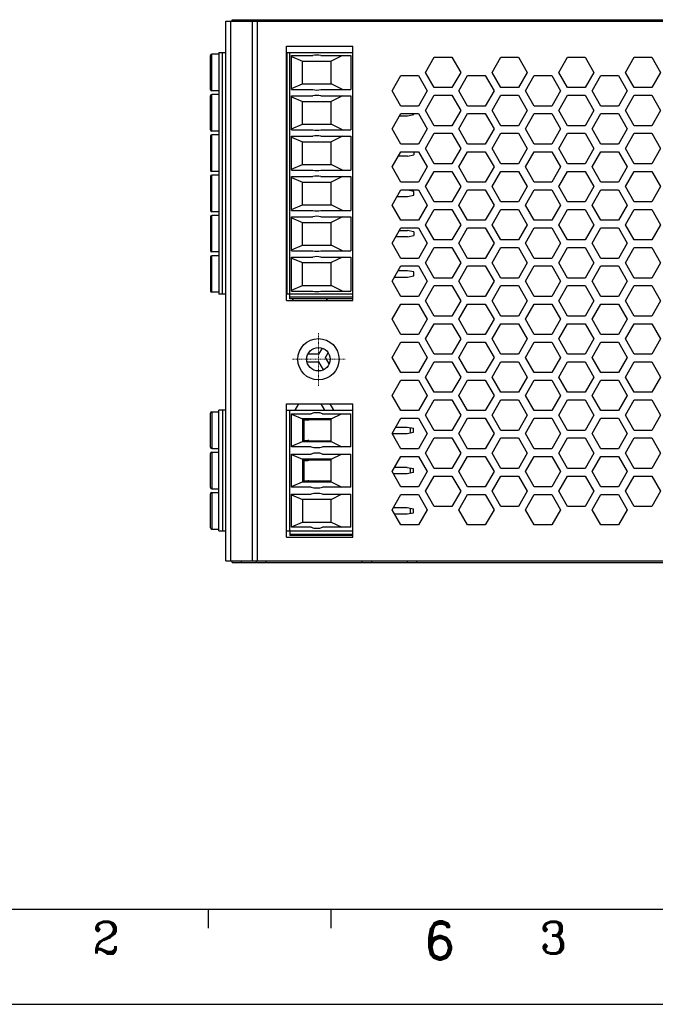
# Model space of a CAD drawing. Header units: inches. Extents: x 2700 to 4592, y -840 to -133.
# Tile 33 of 50: x 4105 to 4205, y -840 to -685. Entities that reach past the tile are written whole.
import ezdxf
from ezdxf.enums import TextEntityAlignment as Align

# ---------------------------------------------------------------- set-up
doc = ezdxf.new("R2010")
doc.units = ezdxf.units.IN
doc.header["$LTSCALE"] = 1.21
doc.header["$MEASUREMENT"] = 0
doc.linetypes.add('CENTER', pattern=[0.6, 0.375, -0.075, 0.075, -0.075])
doc.layers.get('0').update_dxf_attribs({"linetype": 'CONTINUOUS'})
doc.layers.add('CENTER', color=4, linetype='CENTER', lineweight=13)
doc.layers.add('PAPER', color=7, linetype='CONTINUOUS')
doc.styles.add('ARIAL', font='arial.ttf')
doc.styles.add('ROMANC', font='romanc')
doc.styles.add('ROMAND', font='romand')

# ---------------------------------------------------------------- blocks, each defined once
blk = doc.blocks.new('A1')
at = {"layer": 'PAPER', "color": 3}
blk.add_line((15, 15), (826, 15), dxfattribs=at)
at = {"layer": 'PAPER', "color": 2}
blk.add_line((383.63, 15), (383.63, 12), dxfattribs=at)
at = {"layer": 'PAPER', "color": 4}
blk.add_line((0, 0), (841, 0), dxfattribs=at)
at = {"style": 'ARIAL'}
for tag, p, height in [('TITLE', (754.05, 50.95), 8), ('V', (597.3, 37.23), 2.5), ('XXXXXXXXXX', (740.68, 27.01), 6), ('00', (812.75, 22.3), 6), ('2________2', (733.31, 17.17), 3), ("XX/XX'XX", (787.08, 17.17), 3), ('--', (579.59, 17.41), 3), ('mm', (606.88, 17.02), 3), ('ADP-XX', (640.78, 17), 3)]:
    blk.add_attdef(tag, p, '', height=height, dxfattribs=at)
at = {"layer": 'PAPER', "color": 1, "style": 'ROMAND'}
blk.add_text('6', height=6, dxfattribs=at).set_placement((420.07, 10.04), align=Align.MIDDLE)

msp = doc.modelspace()

# ---------------------------------------------------------------- linework, layer by layer
at = {"color": 7, "linetype": 'Continuous'}
for p, q in [((4137.78, -770.17), (4137.78, -685.17)), ((4137.78, -685.17), (4261.58, -685.17)), ((4138.57, -770.17), (4138.57, -685.17)), ((4138.78, -685.17), (4138.78, -684.92)), ((4138.78, -684.92), (4262.38, -684.92)), ((4140.26, -685.17), (4140.26, -684.92)), ((4141.91, -685.17), (4141.91, -770.17)), ((4142.58, -684.92), (4142.58, -685.17)), ((4142.72, -685.17), (4142.72, -770.17)), ((4144.1, -684.92), (4144.1, -685.17)), ((4159.28, -684.92), (4159.28, -685.17)), ((4160.78, -685.17), (4160.78, -684.92)), ((4166.38, -684.92), (4166.38, -685.17)), ((4167.88, -684.92), (4167.88, -685.17)), ((4136.68, -690.07), (4136.68, -728.17)), ((4136.68, -690.07), (4137.78, -690.07)), ((4137.28, -728.17), (4137.28, -690.07)), ((4147.33, -729.17), (4147.33, -689.07)), ((4147.33, -689.07), (4157.78, -689.07)), ((4147.33, -690.07), (4157.78, -690.07)), ((4147.38, -690.07), (4147.38, -728.17)), ((4147.88, -728.9), (4147.88, -690.07)), ((4157.78, -729.17), (4157.78, -689.07)), ((4135.38, -695.92), (4135.38, -690.57)), ((4135.58, -696.12), (4135.58, -690.37)), ((4136.68, -690.37), (4135.58, -690.37)), ((4148.11, -695.92), (4148.11, -690.57)), ((4148.11, -690.57), (4151.5, -690.57)), ((4148.11, -690.72), (4149.88, -691.45)), ((4149.88, -695.05), (4149.88, -691.45)), ((4149.88, -691.45), (4154.38, -691.45)), ((4152.77, -690.57), (4157.51, -690.57)), ((4156.18, -690.57), (4154.38, -691.45)), ((4154.38, -695.05), (4154.38, -691.45)), ((4157.51, -690.57), (4157.51, -695.92)), ((4169.26, -693.22), (4170.64, -690.82)), ((4170.64, -690.82), (4173.41, -690.82)), ((4173.41, -690.82), (4174.8, -693.22)), ((4179.76, -693.22), (4181.15, -690.82)), ((4181.15, -690.82), (4183.92, -690.82)), ((4183.92, -690.82), (4185.3, -693.22)), ((4190.27, -693.22), (4191.65, -690.82)), ((4191.65, -690.82), (4194.42, -690.82)), ((4194.42, -690.82), (4195.81, -693.22)), ((4200.77, -693.22), (4202.16, -690.82)), ((4202.16, -690.82), (4204.93, -690.82)), ((4204.93, -690.82), (4206.31, -693.22)), ((4170.64, -695.62), (4169.26, -693.22)), ((4174.8, -693.22), (4173.41, -695.62)), ((4181.15, -695.62), (4179.76, -693.22)), ((4185.3, -693.22), (4183.92, -695.62)), ((4191.65, -695.62), (4190.27, -693.22)), ((4195.81, -693.22), (4194.42, -695.62)), ((4202.16, -695.62), (4200.77, -693.22)), ((4206.31, -693.22), (4204.93, -695.62)), ((4164, -696.12), (4165.39, -693.72)), ((4165.39, -693.72), (4168.16, -693.72)), ((4168.16, -693.72), (4169.54, -696.12)), ((4174.51, -696.12), (4175.89, -693.72)), ((4175.89, -693.72), (4178.66, -693.72)), ((4178.66, -693.72), (4180.05, -696.12)), ((4185.01, -696.12), (4186.4, -693.72)), ((4186.4, -693.72), (4189.17, -693.72)), ((4189.17, -693.72), (4190.55, -696.12)), ((4195.52, -696.12), (4196.9, -693.72)), ((4196.9, -693.72), (4199.67, -693.72)), ((4199.67, -693.72), (4201.06, -696.12)), ((4136.68, -696.12), (4135.58, -696.12)), ((4148.11, -695.77), (4149.88, -695.05)), ((4148.11, -695.92), (4151.5, -695.92)), ((4149.88, -695.05), (4154.38, -695.05)), ((4152.77, -695.92), (4157.51, -695.92)), ((4156.18, -695.92), (4154.38, -695.05)), ((4165.39, -698.52), (4164, -696.12)), ((4169.54, -696.12), (4168.16, -698.52)), ((4173.41, -695.62), (4170.64, -695.62)), ((4175.89, -698.52), (4174.51, -696.12)), ((4180.05, -696.12), (4178.66, -698.52)), ((4183.92, -695.62), (4181.15, -695.62)), ((4186.4, -698.52), (4185.01, -696.12)), ((4190.55, -696.12), (4189.17, -698.52)), ((4194.42, -695.62), (4191.65, -695.62)), ((4196.9, -698.52), (4195.52, -696.12)), ((4201.06, -696.12), (4199.67, -698.52)), ((4204.93, -695.62), (4202.16, -695.62)), ((4135.38, -702.27), (4135.38, -696.92)), ((4135.58, -702.47), (4135.58, -696.72)), ((4136.68, -696.72), (4135.58, -696.72)), ((4148.11, -702.27), (4148.11, -696.92)), ((4148.11, -696.92), (4151.5, -696.92)), ((4148.11, -697.07), (4149.88, -697.8)), ((4149.88, -701.4), (4149.88, -697.8)), ((4149.88, -697.8), (4154.38, -697.8)), ((4152.77, -696.92), (4157.51, -696.92)), ((4156.18, -696.92), (4154.38, -697.8)), ((4154.38, -701.4), (4154.38, -697.8)), ((4157.51, -696.92), (4157.51, -702.27)), ((4169.26, -699.22), (4170.64, -696.82)), ((4170.64, -696.82), (4173.41, -696.82)), ((4173.41, -696.82), (4174.8, -699.22)), ((4179.76, -699.22), (4181.15, -696.82)), ((4181.15, -696.82), (4183.92, -696.82)), ((4183.92, -696.82), (4185.3, -699.22)), ((4190.27, -699.22), (4191.65, -696.82)), ((4191.65, -696.82), (4194.42, -696.82)), ((4194.42, -696.82), (4195.81, -699.22)), ((4200.77, -699.22), (4202.16, -696.82)), ((4202.16, -696.82), (4204.93, -696.82)), ((4204.93, -696.82), (4206.31, -699.22)), ((4168.16, -698.52), (4165.39, -698.52)), ((4170.64, -701.62), (4169.26, -699.22)), ((4174.8, -699.22), (4173.41, -701.62)), ((4178.66, -698.52), (4175.89, -698.52)), ((4181.15, -701.62), (4179.76, -699.22)), ((4185.3, -699.22), (4183.92, -701.62)), ((4189.17, -698.52), (4186.4, -698.52)), ((4191.65, -701.62), (4190.27, -699.22)), ((4195.81, -699.22), (4194.42, -701.62)), ((4199.67, -698.52), (4196.9, -698.52)), ((4202.16, -701.62), (4200.77, -699.22)), ((4206.31, -699.22), (4204.93, -701.62)), ((4164, -702.12), (4165.39, -699.72)), ((4165.18, -700.08), (4166.4, -700.08)), ((4165.39, -699.72), (4168.16, -699.72)), ((4166.4, -700.08), (4167.39, -699.88)), ((4167.39, -699.88), (4167.39, -699.72)), ((4168.16, -699.72), (4169.54, -702.12)), ((4174.51, -702.12), (4175.89, -699.72)), ((4175.89, -699.72), (4178.66, -699.72)), ((4178.66, -699.72), (4180.05, -702.12)), ((4185.01, -702.12), (4186.4, -699.72)), ((4186.4, -699.72), (4189.17, -699.72)), ((4189.17, -699.72), (4190.55, -702.12)), ((4195.52, -702.12), (4196.9, -699.72)), ((4196.9, -699.72), (4199.67, -699.72)), ((4199.67, -699.72), (4201.06, -702.12)), ((4136.68, -702.47), (4135.58, -702.47)), ((4148.11, -702.12), (4149.88, -701.4)), ((4148.11, -702.27), (4151.5, -702.27)), ((4149.88, -701.4), (4154.38, -701.4)), ((4152.77, -702.27), (4157.51, -702.27)), ((4156.18, -702.27), (4154.38, -701.4)), ((4165.39, -704.52), (4164, -702.12)), ((4169.54, -702.12), (4168.16, -704.52)), ((4173.41, -701.62), (4170.64, -701.62)), ((4175.89, -704.52), (4174.51, -702.12)), ((4180.05, -702.12), (4178.66, -704.52)), ((4183.92, -701.62), (4181.15, -701.62)), ((4186.4, -704.52), (4185.01, -702.12)), ((4190.55, -702.12), (4189.17, -704.52)), ((4194.42, -701.62), (4191.65, -701.62)), ((4196.9, -704.52), (4195.52, -702.12)), ((4201.06, -702.12), (4199.67, -704.52)), ((4204.93, -701.62), (4202.16, -701.62)), ((4135.38, -703.27), (4135.38, -708.62)), ((4135.58, -708.82), (4135.58, -703.07)), ((4136.68, -703.07), (4135.58, -703.07)), ((4148.11, -708.62), (4148.11, -703.27)), ((4148.11, -703.27), (4151.5, -703.27)), ((4148.11, -703.42), (4149.88, -704.15)), ((4149.88, -707.75), (4149.88, -704.15)), ((4149.88, -704.15), (4154.38, -704.15)), ((4152.77, -703.27), (4157.51, -703.27)), ((4156.18, -703.27), (4154.38, -704.15)), ((4154.38, -707.75), (4154.38, -704.15)), ((4157.51, -703.27), (4157.51, -708.62)), ((4169.26, -705.22), (4170.64, -702.82)), ((4170.64, -702.82), (4173.41, -702.82)), ((4173.41, -702.82), (4174.8, -705.22)), ((4179.76, -705.22), (4181.15, -702.82)), ((4181.15, -702.82), (4183.92, -702.82)), ((4183.92, -702.82), (4185.3, -705.22)), ((4190.27, -705.22), (4191.65, -702.82)), ((4191.65, -702.82), (4194.42, -702.82)), ((4194.42, -702.82), (4195.81, -705.22)), ((4200.77, -705.22), (4202.16, -702.82)), ((4202.16, -702.82), (4204.93, -702.82)), ((4204.93, -702.82), (4206.31, -705.22)), ((4164, -708.12), (4165.39, -705.72)), ((4168.16, -704.52), (4165.39, -704.52)), ((4165.39, -705.72), (4168.16, -705.72)), ((4167.39, -705.72), (4167.39, -706.23)), ((4168.16, -705.72), (4169.54, -708.12)), ((4170.64, -707.62), (4169.26, -705.22)), ((4174.8, -705.22), (4173.41, -707.62)), ((4174.51, -708.12), (4175.89, -705.72)), ((4178.66, -704.52), (4175.89, -704.52)), ((4175.89, -705.72), (4178.66, -705.72)), ((4178.66, -705.72), (4180.05, -708.12)), ((4181.15, -707.62), (4179.76, -705.22)), ((4185.3, -705.22), (4183.92, -707.62)), ((4185.01, -708.12), (4186.4, -705.72)), ((4189.17, -704.52), (4186.4, -704.52)), ((4186.4, -705.72), (4189.17, -705.72)), ((4189.17, -705.72), (4190.55, -708.12)), ((4191.65, -707.62), (4190.27, -705.22)), ((4195.81, -705.22), (4194.42, -707.62)), ((4195.52, -708.12), (4196.9, -705.72)), ((4199.67, -704.52), (4196.9, -704.52)), ((4196.9, -705.72), (4199.67, -705.72)), ((4199.67, -705.72), (4201.06, -708.12)), ((4202.16, -707.62), (4200.77, -705.22)), ((4206.31, -705.22), (4204.93, -707.62)), ((4166.4, -706.43), (4164.98, -706.43)), ((4166.4, -706.43), (4167.39, -706.23)), ((4136.68, -708.82), (4135.58, -708.82)), ((4148.11, -708.47), (4149.88, -707.75)), ((4148.11, -708.62), (4151.5, -708.62)), ((4149.88, -707.75), (4154.38, -707.75)), ((4152.77, -708.62), (4157.51, -708.62)), ((4156.18, -708.62), (4154.38, -707.75)), ((4165.39, -710.52), (4164, -708.12)), ((4169.54, -708.12), (4168.16, -710.52)), ((4169.26, -711.22), (4170.64, -708.82)), ((4173.41, -707.62), (4170.64, -707.62)), ((4170.64, -708.82), (4173.41, -708.82)), ((4173.41, -708.82), (4174.8, -711.22)), ((4175.89, -710.52), (4174.51, -708.12)), ((4180.05, -708.12), (4178.66, -710.52)), ((4179.76, -711.22), (4181.15, -708.82)), ((4183.92, -707.62), (4181.15, -707.62)), ((4181.15, -708.82), (4183.92, -708.82)), ((4183.92, -708.82), (4185.3, -711.22)), ((4186.4, -710.52), (4185.01, -708.12)), ((4190.55, -708.12), (4189.17, -710.52)), ((4190.27, -711.22), (4191.65, -708.82)), ((4194.42, -707.62), (4191.65, -707.62)), ((4191.65, -708.82), (4194.42, -708.82)), ((4194.42, -708.82), (4195.81, -711.22)), ((4196.9, -710.52), (4195.52, -708.12)), ((4201.06, -708.12), (4199.67, -710.52)), ((4200.77, -711.22), (4202.16, -708.82)), ((4204.93, -707.62), (4202.16, -707.62)), ((4202.16, -708.82), (4204.93, -708.82)), ((4204.93, -708.82), (4206.31, -711.22)), ((4135.38, -709.62), (4135.38, -714.97)), ((4135.58, -715.17), (4135.58, -709.42)), ((4136.68, -709.42), (4135.58, -709.42)), ((4148.11, -714.97), (4148.11, -709.62)), ((4148.11, -709.62), (4151.5, -709.62)), ((4148.11, -709.77), (4149.88, -710.5)), ((4149.88, -714.1), (4149.88, -710.5)), ((4149.88, -710.5), (4154.38, -710.5)), ((4152.77, -709.62), (4157.51, -709.62)), ((4156.18, -709.62), (4154.38, -710.5)), ((4154.38, -714.1), (4154.38, -710.5)), ((4157.51, -709.62), (4157.51, -714.97)), ((4164, -714.12), (4165.39, -711.72)), ((4166.4, -711.78), (4165.36, -711.78)), ((4168.16, -710.52), (4165.39, -710.52)), ((4165.39, -711.72), (4168.16, -711.72)), ((4167.39, -711.97), (4166.4, -711.78)), ((4167.39, -712.58), (4167.39, -711.97)), ((4168.16, -711.72), (4169.54, -714.12)), ((4170.64, -713.62), (4169.26, -711.22)), ((4174.8, -711.22), (4173.41, -713.62)), ((4174.51, -714.12), (4175.89, -711.72)), ((4178.66, -710.52), (4175.89, -710.52)), ((4175.89, -711.72), (4178.66, -711.72)), ((4178.66, -711.72), (4180.05, -714.12)), ((4181.15, -713.62), (4179.76, -711.22)), ((4185.3, -711.22), (4183.92, -713.62)), ((4185.01, -714.12), (4186.4, -711.72)), ((4189.17, -710.52), (4186.4, -710.52)), ((4186.4, -711.72), (4189.17, -711.72)), ((4189.17, -711.72), (4190.55, -714.12)), ((4191.65, -713.62), (4190.27, -711.22)), ((4195.81, -711.22), (4194.42, -713.62)), ((4195.52, -714.12), (4196.9, -711.72)), ((4199.67, -710.52), (4196.9, -710.52)), ((4196.9, -711.72), (4199.67, -711.72)), ((4199.67, -711.72), (4201.06, -714.12)), ((4202.16, -713.62), (4200.77, -711.22)), ((4206.31, -711.22), (4204.93, -713.62)), ((4164.78, -712.78), (4166.4, -712.78)), ((4166.4, -712.78), (4167.39, -712.58)), ((4148.11, -714.82), (4149.88, -714.1)), ((4148.11, -714.97), (4151.5, -714.97)), ((4149.88, -714.1), (4154.38, -714.1)), ((4152.77, -714.97), (4157.51, -714.97)), ((4156.18, -714.97), (4154.38, -714.1)), ((4165.39, -716.52), (4164, -714.12)), ((4169.54, -714.12), (4168.16, -716.52)), ((4169.26, -717.22), (4170.64, -714.82)), ((4173.41, -713.62), (4170.64, -713.62)), ((4170.64, -714.82), (4173.41, -714.82)), ((4173.41, -714.82), (4174.8, -717.22)), ((4175.89, -716.52), (4174.51, -714.12)), ((4180.05, -714.12), (4178.66, -716.52)), ((4179.76, -717.22), (4181.15, -714.82)), ((4183.92, -713.62), (4181.15, -713.62)), ((4181.15, -714.82), (4183.92, -714.82)), ((4183.92, -714.82), (4185.3, -717.22)), ((4186.4, -716.52), (4185.01, -714.12)), ((4190.55, -714.12), (4189.17, -716.52)), ((4190.27, -717.22), (4191.65, -714.82)), ((4194.42, -713.62), (4191.65, -713.62)), ((4191.65, -714.82), (4194.42, -714.82)), ((4194.42, -714.82), (4195.81, -717.22)), ((4196.9, -716.52), (4195.52, -714.12)), ((4201.06, -714.12), (4199.67, -716.52)), ((4200.77, -717.22), (4202.16, -714.82)), ((4204.93, -713.62), (4202.16, -713.62)), ((4202.16, -714.82), (4204.93, -714.82)), ((4204.93, -714.82), (4206.31, -717.22)), ((4135.38, -715.97), (4135.38, -721.32)), ((4136.68, -715.17), (4135.58, -715.17)), ((4135.58, -721.52), (4135.58, -715.77)), ((4136.68, -715.77), (4135.58, -715.77)), ((4148.11, -721.32), (4148.11, -715.97)), ((4148.11, -715.97), (4151.5, -715.97)), ((4148.11, -716.12), (4149.88, -716.85)), ((4152.77, -715.97), (4157.51, -715.97)), ((4156.18, -715.97), (4154.38, -716.85)), ((4157.51, -715.97), (4157.51, -721.32)), ((4168.16, -716.52), (4165.39, -716.52)), ((4178.66, -716.52), (4175.89, -716.52)), ((4189.17, -716.52), (4186.4, -716.52)), ((4199.67, -716.52), (4196.9, -716.52)), ((4149.88, -720.45), (4149.88, -716.85)), ((4149.88, -716.85), (4154.38, -716.85)), ((4154.38, -720.45), (4154.38, -716.85)), ((4164, -720.12), (4165.39, -717.72)), ((4165.16, -718.13), (4166.4, -718.13)), ((4165.39, -717.72), (4168.16, -717.72)), ((4167.39, -718.32), (4166.4, -718.13)), ((4168.16, -717.72), (4169.54, -720.12)), ((4170.64, -719.62), (4169.26, -717.22)), ((4174.8, -717.22), (4173.41, -719.62)), ((4174.51, -720.12), (4175.89, -717.72)), ((4175.89, -717.72), (4178.66, -717.72)), ((4178.66, -717.72), (4180.05, -720.12)), ((4181.15, -719.62), (4179.76, -717.22)), ((4185.3, -717.22), (4183.92, -719.62)), ((4185.01, -720.12), (4186.4, -717.72)), ((4186.4, -717.72), (4189.17, -717.72)), ((4189.17, -717.72), (4190.55, -720.12)), ((4191.65, -719.62), (4190.27, -717.22)), ((4195.81, -717.22), (4194.42, -719.62)), ((4195.52, -720.12), (4196.9, -717.72)), ((4196.9, -717.72), (4199.67, -717.72)), ((4199.67, -717.72), (4201.06, -720.12)), ((4202.16, -719.62), (4200.77, -717.22)), ((4206.31, -717.22), (4204.93, -719.62)), ((4166.4, -719.13), (4164.58, -719.13)), ((4166.4, -719.13), (4167.39, -718.93)), ((4167.39, -718.32), (4167.39, -718.93)), ((4173.41, -719.62), (4170.64, -719.62)), ((4183.92, -719.62), (4181.15, -719.62)), ((4194.42, -719.62), (4191.65, -719.62)), ((4204.93, -719.62), (4202.16, -719.62)), ((4148.11, -721.17), (4149.88, -720.45)), ((4148.11, -721.32), (4151.5, -721.32)), ((4149.88, -720.45), (4154.38, -720.45)), ((4152.77, -721.32), (4157.51, -721.32)), ((4156.18, -721.32), (4154.38, -720.45)), ((4165.39, -722.52), (4164, -720.12)), ((4169.54, -720.12), (4168.16, -722.52)), ((4169.26, -723.22), (4170.64, -720.82)), ((4170.64, -720.82), (4173.41, -720.82)), ((4173.41, -720.82), (4174.8, -723.22)), ((4175.89, -722.52), (4174.51, -720.12)), ((4180.05, -720.12), (4178.66, -722.52)), ((4179.76, -723.22), (4181.15, -720.82)), ((4181.15, -720.82), (4183.92, -720.82)), ((4183.92, -720.82), (4185.3, -723.22)), ((4186.4, -722.52), (4185.01, -720.12)), ((4190.55, -720.12), (4189.17, -722.52)), ((4190.27, -723.22), (4191.65, -720.82)), ((4191.65, -720.82), (4194.42, -720.82)), ((4194.42, -720.82), (4195.81, -723.22)), ((4196.9, -722.52), (4195.52, -720.12)), ((4201.06, -720.12), (4199.67, -722.52)), ((4200.77, -723.22), (4202.16, -720.82)), ((4202.16, -720.82), (4204.93, -720.82)), ((4204.93, -720.82), (4206.31, -723.22)), ((4135.38, -722.32), (4135.38, -727.67)), ((4136.68, -721.52), (4135.58, -721.52)), ((4135.58, -727.87), (4135.58, -722.12)), ((4136.68, -722.12), (4135.58, -722.12)), ((4148.11, -727.67), (4148.11, -722.32)), ((4148.11, -722.32), (4151.5, -722.32)), ((4148.11, -722.47), (4149.88, -723.2)), ((4152.77, -722.32), (4157.51, -722.32)), ((4156.18, -722.32), (4154.38, -723.2)), ((4157.51, -722.32), (4157.51, -727.67)), ((4168.16, -722.52), (4165.39, -722.52)), ((4178.66, -722.52), (4175.89, -722.52)), ((4189.17, -722.52), (4186.4, -722.52)), ((4199.67, -722.52), (4196.9, -722.52)), ((4149.88, -726.8), (4149.88, -723.2)), ((4149.88, -723.2), (4154.38, -723.2)), ((4154.38, -726.8), (4154.38, -723.2)), ((4164, -726.12), (4165.39, -723.72)), ((4165.39, -723.72), (4168.16, -723.72)), ((4168.16, -723.72), (4169.54, -726.12)), ((4170.64, -725.62), (4169.26, -723.22)), ((4174.8, -723.22), (4173.41, -725.62)), ((4174.51, -726.12), (4175.89, -723.72)), ((4175.89, -723.72), (4178.66, -723.72)), ((4178.66, -723.72), (4180.05, -726.12)), ((4181.15, -725.62), (4179.76, -723.22)), ((4185.3, -723.22), (4183.92, -725.62)), ((4185.01, -726.12), (4186.4, -723.72)), ((4186.4, -723.72), (4189.17, -723.72)), ((4189.17, -723.72), (4190.55, -726.12)), ((4191.65, -725.62), (4190.27, -723.22)), ((4195.81, -723.22), (4194.42, -725.62)), ((4195.52, -726.12), (4196.9, -723.72)), ((4196.9, -723.72), (4199.67, -723.72)), ((4199.67, -723.72), (4201.06, -726.12)), ((4202.16, -725.62), (4200.77, -723.22)), ((4206.31, -723.22), (4204.93, -725.62)), ((4164.38, -725.48), (4166.4, -725.48)), ((4166.4, -724.48), (4164.95, -724.48)), ((4167.39, -724.67), (4166.4, -724.48)), ((4166.4, -725.48), (4167.39, -725.28)), ((4167.39, -725.28), (4167.39, -724.67)), ((4173.41, -725.62), (4170.64, -725.62)), ((4183.92, -725.62), (4181.15, -725.62)), ((4194.42, -725.62), (4191.65, -725.62)), ((4204.93, -725.62), (4202.16, -725.62)), ((4148.11, -727.52), (4149.88, -726.8)), ((4149.88, -726.8), (4154.38, -726.8)), ((4156.18, -727.67), (4154.38, -726.8)), ((4165.39, -728.52), (4164, -726.12)), ((4169.54, -726.12), (4168.16, -728.52)), ((4169.26, -729.22), (4170.64, -726.82)), ((4170.64, -726.82), (4173.41, -726.82)), ((4173.41, -726.82), (4174.8, -729.22)), ((4175.89, -728.52), (4174.51, -726.12)), ((4180.05, -726.12), (4178.66, -728.52)), ((4179.76, -729.22), (4181.15, -726.82)), ((4181.15, -726.82), (4183.92, -726.82)), ((4183.92, -726.82), (4185.3, -729.22)), ((4186.4, -728.52), (4185.01, -726.12)), ((4190.55, -726.12), (4189.17, -728.52)), ((4190.27, -729.22), (4191.65, -726.82)), ((4191.65, -726.82), (4194.42, -726.82)), ((4194.42, -726.82), (4195.81, -729.22)), ((4196.9, -728.52), (4195.52, -726.12)), ((4201.06, -726.12), (4199.67, -728.52)), ((4200.77, -729.22), (4202.16, -726.82)), ((4202.16, -726.82), (4204.93, -726.82)), ((4204.93, -726.82), (4206.31, -729.22)), ((4136.68, -727.87), (4135.58, -727.87)), ((4137.78, -728.17), (4136.68, -728.17)), ((4157.78, -728.17), (4147.33, -728.17)), ((4157.78, -728.66), (4147.88, -728.66)), ((4157.78, -728.9), (4147.88, -728.9)), ((4148.11, -727.67), (4151.5, -727.67)), ((4148.28, -729.17), (4148.43, -728.9)), ((4152.77, -727.67), (4157.51, -727.67)), ((4153.6, -728.9), (4153.76, -729.17)), ((4168.16, -728.52), (4165.39, -728.52)), ((4178.66, -728.52), (4175.89, -728.52)), ((4189.17, -728.52), (4186.4, -728.52)), ((4199.67, -728.52), (4196.9, -728.52)), ((4147.33, -729.17), (4157.78, -729.17)), ((4164, -732.12), (4165.39, -729.72)), ((4165.39, -729.72), (4168.16, -729.72)), ((4168.16, -729.72), (4169.54, -732.12)), ((4170.64, -731.62), (4169.26, -729.22)), ((4174.8, -729.22), (4173.41, -731.62)), ((4174.51, -732.12), (4175.89, -729.72)), ((4175.89, -729.72), (4178.66, -729.72)), ((4178.66, -729.72), (4180.05, -732.12)), ((4181.15, -731.62), (4179.76, -729.22)), ((4185.3, -729.22), (4183.92, -731.62)), ((4185.01, -732.12), (4186.4, -729.72)), ((4186.4, -729.72), (4189.17, -729.72)), ((4189.17, -729.72), (4190.55, -732.12)), ((4191.65, -731.62), (4190.27, -729.22)), ((4195.81, -729.22), (4194.42, -731.62)), ((4195.52, -732.12), (4196.9, -729.72)), ((4196.9, -729.72), (4199.67, -729.72)), ((4199.67, -729.72), (4201.06, -732.12)), ((4202.16, -731.62), (4200.77, -729.22)), ((4206.31, -729.22), (4204.93, -731.62)), ((4165.39, -734.52), (4164, -732.12)), ((4169.54, -732.12), (4168.16, -734.52)), ((4173.41, -731.62), (4170.64, -731.62)), ((4175.89, -734.52), (4174.51, -732.12)), ((4180.05, -732.12), (4178.66, -734.52)), ((4183.92, -731.62), (4181.15, -731.62)), ((4186.4, -734.52), (4185.01, -732.12)), ((4190.55, -732.12), (4189.17, -734.52)), ((4194.42, -731.62), (4191.65, -731.62)), ((4196.9, -734.52), (4195.52, -732.12)), ((4201.06, -732.12), (4199.67, -734.52)), ((4204.93, -731.62), (4202.16, -731.62)), ((4169.26, -735.22), (4170.64, -732.82)), ((4170.64, -732.82), (4173.41, -732.82)), ((4173.41, -732.82), (4174.8, -735.22)), ((4179.76, -735.22), (4181.15, -732.82)), ((4181.15, -732.82), (4183.92, -732.82)), ((4183.92, -732.82), (4185.3, -735.22)), ((4190.27, -735.22), (4191.65, -732.82)), ((4191.65, -732.82), (4194.42, -732.82)), ((4194.42, -732.82), (4195.81, -735.22)), ((4200.77, -735.22), (4202.16, -732.82)), ((4202.16, -732.82), (4204.93, -732.82)), ((4204.93, -732.82), (4206.31, -735.22)), ((4168.16, -734.52), (4165.39, -734.52)), ((4170.64, -737.62), (4169.26, -735.22)), ((4174.8, -735.22), (4173.41, -737.62)), ((4178.66, -734.52), (4175.89, -734.52)), ((4181.15, -737.62), (4179.76, -735.22)), ((4185.3, -735.22), (4183.92, -737.62)), ((4189.17, -734.52), (4186.4, -734.52)), ((4191.65, -737.62), (4190.27, -735.22)), ((4195.81, -735.22), (4194.42, -737.62)), ((4199.67, -734.52), (4196.9, -734.52)), ((4202.16, -737.62), (4200.77, -735.22)), ((4206.31, -735.22), (4204.93, -737.62)), ((4152.96, -736.66), (4152.4, -737.62)), ((4164, -738.12), (4165.39, -735.72)), ((4165.39, -735.72), (4168.16, -735.72)), ((4168.16, -735.72), (4169.54, -738.12)), ((4174.51, -738.12), (4175.89, -735.72)), ((4175.89, -735.72), (4178.66, -735.72)), ((4178.66, -735.72), (4180.05, -738.12)), ((4185.01, -738.12), (4186.4, -735.72)), ((4186.4, -735.72), (4189.17, -735.72)), ((4189.17, -735.72), (4190.55, -738.12)), ((4195.52, -738.12), (4196.9, -735.72)), ((4196.9, -735.72), (4199.67, -735.72)), ((4199.67, -735.72), (4201.06, -738.12)), ((4152.4, -737.62), (4150.72, -737.62)), ((4153.5, -738.12), (4153.92, -737.39)), ((4154.09, -739.14), (4153.5, -738.12)), ((4165.39, -740.52), (4164, -738.12)), ((4169.54, -738.12), (4168.16, -740.52)), ((4173.41, -737.62), (4170.64, -737.62)), ((4175.89, -740.52), (4174.51, -738.12)), ((4180.05, -738.12), (4178.66, -740.52)), ((4183.92, -737.62), (4181.15, -737.62)), ((4186.4, -740.52), (4185.01, -738.12)), ((4190.55, -738.12), (4189.17, -740.52)), ((4194.42, -737.62), (4191.65, -737.62)), ((4196.9, -740.52), (4195.52, -738.12)), ((4201.06, -738.12), (4199.67, -740.52)), ((4204.93, -737.62), (4202.16, -737.62)), ((4150.58, -738.82), (4152.4, -738.82)), ((4152.4, -738.82), (4153.14, -740.11)), ((4169.26, -741.22), (4170.64, -738.82)), ((4170.64, -738.82), (4173.41, -738.82)), ((4173.41, -738.82), (4174.8, -741.22)), ((4179.76, -741.22), (4181.15, -738.82)), ((4181.15, -738.82), (4183.92, -738.82)), ((4183.92, -738.82), (4185.3, -741.22)), ((4190.27, -741.22), (4191.65, -738.82)), ((4191.65, -738.82), (4194.42, -738.82)), ((4194.42, -738.82), (4195.81, -741.22)), ((4200.77, -741.22), (4202.16, -738.82)), ((4202.16, -738.82), (4204.93, -738.82)), ((4204.93, -738.82), (4206.31, -741.22)), ((4168.16, -740.52), (4165.39, -740.52)), ((4170.64, -743.62), (4169.26, -741.22)), ((4174.8, -741.22), (4173.41, -743.62)), ((4178.66, -740.52), (4175.89, -740.52)), ((4181.15, -743.62), (4179.76, -741.22)), ((4185.3, -741.22), (4183.92, -743.62)), ((4189.17, -740.52), (4186.4, -740.52)), ((4191.65, -743.62), (4190.27, -741.22)), ((4195.81, -741.22), (4194.42, -743.62)), ((4199.67, -740.52), (4196.9, -740.52)), ((4202.16, -743.62), (4200.77, -741.22)), ((4206.31, -741.22), (4204.93, -743.62)), ((4164, -744.12), (4165.39, -741.72)), ((4165.39, -741.72), (4168.16, -741.72)), ((4168.16, -741.72), (4169.54, -744.12)), ((4174.51, -744.12), (4175.89, -741.72)), ((4175.89, -741.72), (4178.66, -741.72)), ((4178.66, -741.72), (4180.05, -744.12)), ((4185.01, -744.12), (4186.4, -741.72)), ((4186.4, -741.72), (4189.17, -741.72)), ((4189.17, -741.72), (4190.55, -744.12)), ((4195.52, -744.12), (4196.9, -741.72)), ((4196.9, -741.72), (4199.67, -741.72)), ((4199.67, -741.72), (4201.06, -744.12)), ((4165.39, -746.52), (4164, -744.12)), ((4169.54, -744.12), (4168.16, -746.52)), ((4173.41, -743.62), (4170.64, -743.62)), ((4175.89, -746.52), (4174.51, -744.12)), ((4180.05, -744.12), (4178.66, -746.52)), ((4183.92, -743.62), (4181.15, -743.62)), ((4186.4, -746.52), (4185.01, -744.12)), ((4190.55, -744.12), (4189.17, -746.52)), ((4194.42, -743.62), (4191.65, -743.62)), ((4196.9, -746.52), (4195.52, -744.12)), ((4201.06, -744.12), (4199.67, -746.52)), ((4204.93, -743.62), (4202.16, -743.62)), ((4147.33, -766.47), (4147.33, -745.42)), ((4147.33, -745.42), (4157.78, -745.42)), ((4148.71, -746.42), (4149.29, -745.42)), ((4152.75, -745.42), (4153.33, -746.42)), ((4154.83, -746.42), (4154.25, -745.42)), ((4157.78, -766.47), (4157.78, -745.42)), ((4169.26, -747.22), (4170.64, -744.82)), ((4170.64, -744.82), (4173.41, -744.82)), ((4173.41, -744.82), (4174.8, -747.22)), ((4179.76, -747.22), (4181.15, -744.82)), ((4181.15, -744.82), (4183.92, -744.82)), ((4183.92, -744.82), (4185.3, -747.22)), ((4190.27, -747.22), (4191.65, -744.82)), ((4191.65, -744.82), (4194.42, -744.82)), ((4194.42, -744.82), (4195.81, -747.22)), ((4200.77, -747.22), (4202.16, -744.82)), ((4202.16, -744.82), (4204.93, -744.82)), ((4204.93, -744.82), (4206.31, -747.22)), ((4135.38, -752.27), (4135.38, -746.92)), ((4135.58, -746.72), (4135.58, -752.47)), ((4135.58, -746.72), (4136.68, -746.72)), ((4136.68, -765.47), (4136.68, -746.42)), ((4137.78, -746.42), (4136.68, -746.42)), ((4137.28, -746.42), (4137.28, -765.47)), ((4147.33, -746.42), (4157.78, -746.42)), ((4147.83, -746.42), (4147.83, -765.47)), ((4148.11, -752.2), (4148.11, -747)), ((4148.11, -747), (4151.24, -747)), ((4148.11, -747.07), (4149.88, -747.8)), ((4153.03, -747), (4157.51, -747)), ((4154.38, -747.8), (4156.02, -747)), ((4157.51, -752.2), (4157.51, -747)), ((4157.78, -746.29), (4157.71, -746.42)), ((4164, -750.12), (4165.39, -747.72)), ((4168.16, -746.52), (4165.39, -746.52)), ((4165.39, -747.72), (4168.16, -747.72)), ((4168.16, -747.72), (4169.54, -750.12)), ((4170.64, -749.62), (4169.26, -747.22)), ((4174.8, -747.22), (4173.41, -749.62)), ((4174.51, -750.12), (4175.89, -747.72)), ((4178.66, -746.52), (4175.89, -746.52)), ((4175.89, -747.72), (4178.66, -747.72)), ((4178.66, -747.72), (4180.05, -750.12)), ((4181.15, -749.62), (4179.76, -747.22)), ((4185.3, -747.22), (4183.92, -749.62)), ((4185.01, -750.12), (4186.4, -747.72)), ((4189.17, -746.52), (4186.4, -746.52)), ((4186.4, -747.72), (4189.17, -747.72)), ((4189.17, -747.72), (4190.55, -750.12)), ((4191.65, -749.62), (4190.27, -747.22)), ((4195.81, -747.22), (4194.42, -749.62)), ((4195.52, -750.12), (4196.9, -747.72)), ((4199.67, -746.52), (4196.9, -746.52)), ((4196.9, -747.72), (4199.67, -747.72)), ((4199.67, -747.72), (4201.06, -750.12)), ((4202.16, -749.62), (4200.77, -747.22)), ((4206.31, -747.22), (4204.93, -749.62)), ((4149.88, -747.8), (4149.88, -751.4)), ((4154.38, -747.8), (4149.88, -747.8)), ((4154.38, -747.95), (4149.88, -747.95)), ((4150.7, -748), (4149.88, -748)), ((4150.08, -748), (4150.08, -751.2)), ((4154.38, -751.4), (4154.38, -747.8)), ((4164.6, -749.1), (4166.38, -749.1)), ((4166.38, -749.1), (4167.38, -749.29)), ((4166.88, -750), (4166.88, -749.19)), ((4165.39, -752.52), (4164, -750.12)), ((4164.02, -750.1), (4166.38, -750.1)), ((4166.38, -750.1), (4167.38, -749.9)), ((4167.38, -749.9), (4167.38, -749.29)), ((4169.54, -750.12), (4168.16, -752.52)), ((4169.26, -753.22), (4170.64, -750.82)), ((4173.41, -749.62), (4170.64, -749.62)), ((4170.64, -750.82), (4173.41, -750.82)), ((4173.41, -750.82), (4174.8, -753.22)), ((4175.89, -752.52), (4174.51, -750.12)), ((4180.05, -750.12), (4178.66, -752.52)), ((4179.76, -753.22), (4181.15, -750.82)), ((4183.92, -749.62), (4181.15, -749.62)), ((4181.15, -750.82), (4183.92, -750.82)), ((4183.92, -750.82), (4185.3, -753.22)), ((4186.4, -752.52), (4185.01, -750.12)), ((4190.55, -750.12), (4189.17, -752.52)), ((4190.27, -753.22), (4191.65, -750.82)), ((4194.42, -749.62), (4191.65, -749.62)), ((4191.65, -750.82), (4194.42, -750.82)), ((4194.42, -750.82), (4195.81, -753.22)), ((4196.9, -752.52), (4195.52, -750.12)), ((4201.06, -750.12), (4199.67, -752.52)), ((4200.77, -753.22), (4202.16, -750.82)), ((4204.93, -749.62), (4202.16, -749.62)), ((4202.16, -750.82), (4204.93, -750.82)), ((4204.93, -750.82), (4206.31, -753.22)), ((4148.11, -752.11), (4149.88, -751.4)), ((4151.24, -752.2), (4148.11, -752.2)), ((4149.88, -751.2), (4150.7, -751.2)), ((4149.88, -751.25), (4154.38, -751.25)), ((4149.88, -751.4), (4154.38, -751.4)), ((4157.51, -752.2), (4153.03, -752.2)), ((4154.38, -751.4), (4156.05, -752.2)), ((4135.38, -758.62), (4135.38, -753.27)), ((4135.58, -752.47), (4136.68, -752.47)), ((4135.58, -753.07), (4135.58, -758.82)), ((4135.58, -753.07), (4136.68, -753.07)), ((4148.11, -758.55), (4148.11, -753.35)), ((4148.11, -753.35), (4151.24, -753.35)), ((4148.11, -753.42), (4149.88, -754.15)), ((4153.03, -753.35), (4157.51, -753.35)), ((4154.38, -754.15), (4156.02, -753.35)), ((4157.51, -758.55), (4157.51, -753.35)), ((4164, -756.12), (4165.39, -753.72)), ((4168.16, -752.52), (4165.39, -752.52)), ((4165.39, -753.72), (4168.16, -753.72)), ((4168.16, -753.72), (4169.54, -756.12)), ((4170.64, -755.62), (4169.26, -753.22)), ((4174.8, -753.22), (4173.41, -755.62)), ((4174.51, -756.12), (4175.89, -753.72)), ((4178.66, -752.52), (4175.89, -752.52)), ((4175.89, -753.72), (4178.66, -753.72)), ((4178.66, -753.72), (4180.05, -756.12)), ((4181.15, -755.62), (4179.76, -753.22)), ((4185.3, -753.22), (4183.92, -755.62)), ((4185.01, -756.12), (4186.4, -753.72)), ((4189.17, -752.52), (4186.4, -752.52)), ((4186.4, -753.72), (4189.17, -753.72)), ((4189.17, -753.72), (4190.55, -756.12)), ((4191.65, -755.62), (4190.27, -753.22)), ((4195.81, -753.22), (4194.42, -755.62)), ((4195.52, -756.12), (4196.9, -753.72)), ((4199.67, -752.52), (4196.9, -752.52)), ((4196.9, -753.72), (4199.67, -753.72)), ((4199.67, -753.72), (4201.06, -756.12)), ((4202.16, -755.62), (4200.77, -753.22)), ((4206.31, -753.22), (4204.93, -755.62)), ((4149.88, -754.15), (4149.88, -757.75)), ((4154.38, -754.15), (4149.88, -754.15)), ((4154.38, -754.3), (4149.88, -754.3)), ((4149.88, -754.35), (4150.7, -754.35)), ((4150.08, -754.35), (4150.08, -757.55)), ((4154.38, -757.75), (4154.38, -754.15)), ((4166.38, -755.45), (4164.39, -755.45)), ((4166.38, -755.45), (4167.38, -755.65)), ((4165.39, -758.52), (4164, -756.12)), ((4166.38, -756.45), (4164.19, -756.45)), ((4167.38, -756.25), (4166.38, -756.45)), ((4166.88, -756.35), (4166.88, -755.55)), ((4167.38, -756.25), (4167.38, -755.65)), ((4169.54, -756.12), (4168.16, -758.52)), ((4169.26, -759.22), (4170.64, -756.82)), ((4173.41, -755.62), (4170.64, -755.62)), ((4170.64, -756.82), (4173.41, -756.82)), ((4173.41, -756.82), (4174.8, -759.22)), ((4175.89, -758.52), (4174.51, -756.12)), ((4180.05, -756.12), (4178.66, -758.52)), ((4179.76, -759.22), (4181.15, -756.82)), ((4183.92, -755.62), (4181.15, -755.62)), ((4181.15, -756.82), (4183.92, -756.82)), ((4183.92, -756.82), (4185.3, -759.22)), ((4186.4, -758.52), (4185.01, -756.12)), ((4190.55, -756.12), (4189.17, -758.52)), ((4190.27, -759.22), (4191.65, -756.82)), ((4194.42, -755.62), (4191.65, -755.62)), ((4191.65, -756.82), (4194.42, -756.82)), ((4194.42, -756.82), (4195.81, -759.22)), ((4196.9, -758.52), (4195.52, -756.12)), ((4201.06, -756.12), (4199.67, -758.52)), ((4200.77, -759.22), (4202.16, -756.82)), ((4204.93, -755.62), (4202.16, -755.62)), ((4202.16, -756.82), (4204.93, -756.82)), ((4204.93, -756.82), (4206.31, -759.22)), ((4148.11, -758.46), (4149.88, -757.75)), ((4151.24, -758.55), (4148.11, -758.55)), ((4149.88, -757.55), (4150.7, -757.55)), ((4149.88, -757.6), (4154.38, -757.6)), ((4149.88, -757.75), (4154.38, -757.75)), ((4157.51, -758.55), (4153.03, -758.55)), ((4154.38, -757.75), (4156.05, -758.55)), ((4168.16, -758.52), (4165.39, -758.52)), ((4178.66, -758.52), (4175.89, -758.52)), ((4189.17, -758.52), (4186.4, -758.52)), ((4199.67, -758.52), (4196.9, -758.52)), ((4135.38, -764.97), (4135.38, -759.62)), ((4135.58, -758.82), (4136.68, -758.82)), ((4135.58, -759.42), (4135.58, -765.17)), ((4135.58, -759.42), (4136.68, -759.42)), ((4148.11, -764.9), (4148.11, -759.7)), ((4148.11, -759.7), (4151.24, -759.7)), ((4148.11, -759.77), (4149.88, -760.5)), ((4153.03, -759.7), (4157.51, -759.7)), ((4154.38, -760.5), (4156.02, -759.7)), ((4157.51, -764.9), (4157.51, -759.7)), ((4164, -762.12), (4165.39, -759.72)), ((4165.39, -759.72), (4168.16, -759.72)), ((4168.16, -759.72), (4169.54, -762.12)), ((4170.64, -761.62), (4169.26, -759.22)), ((4174.8, -759.22), (4173.41, -761.62)), ((4174.51, -762.12), (4175.89, -759.72)), ((4175.89, -759.72), (4178.66, -759.72)), ((4178.66, -759.72), (4180.05, -762.12)), ((4181.15, -761.62), (4179.76, -759.22)), ((4185.3, -759.22), (4183.92, -761.62)), ((4185.01, -762.12), (4186.4, -759.72)), ((4186.4, -759.72), (4189.17, -759.72)), ((4189.17, -759.72), (4190.55, -762.12)), ((4191.65, -761.62), (4190.27, -759.22)), ((4195.81, -759.22), (4194.42, -761.62)), ((4195.52, -762.12), (4196.9, -759.72)), ((4196.9, -759.72), (4199.67, -759.72)), ((4199.67, -759.72), (4201.06, -762.12)), ((4202.16, -761.62), (4200.77, -759.22)), ((4206.31, -759.22), (4204.93, -761.62)), ((4149.88, -760.5), (4149.88, -764.1)), ((4154.38, -760.5), (4149.88, -760.5)), ((4154.38, -764.1), (4154.38, -760.5)), ((4173.41, -761.62), (4170.64, -761.62)), ((4183.92, -761.62), (4181.15, -761.62)), ((4194.42, -761.62), (4191.65, -761.62)), ((4204.93, -761.62), (4202.16, -761.62)), ((4165.39, -764.52), (4164, -762.12)), ((4164.19, -761.8), (4166.38, -761.8)), ((4164.39, -762.8), (4166.38, -762.8)), ((4166.38, -761.8), (4167.38, -761.99)), ((4166.38, -762.8), (4167.38, -762.6)), ((4166.88, -762.7), (4166.88, -761.89)), ((4167.38, -762.6), (4167.38, -761.99)), ((4169.54, -762.12), (4168.16, -764.52)), ((4175.89, -764.52), (4174.51, -762.12)), ((4180.05, -762.12), (4178.66, -764.52)), ((4186.4, -764.52), (4185.01, -762.12)), ((4190.55, -762.12), (4189.17, -764.52)), ((4196.9, -764.52), (4195.52, -762.12)), ((4201.06, -762.12), (4199.67, -764.52)), ((4148.11, -764.81), (4149.88, -764.1)), ((4149.88, -764.1), (4154.38, -764.1)), ((4154.38, -764.1), (4156.05, -764.9)), ((4168.16, -764.52), (4165.39, -764.52)), ((4178.66, -764.52), (4175.89, -764.52)), ((4189.17, -764.52), (4186.4, -764.52)), ((4199.67, -764.52), (4196.9, -764.52)), ((4135.58, -765.17), (4136.68, -765.17)), ((4136.68, -765.47), (4137.78, -765.47)), ((4147.33, -765.47), (4157.78, -765.47)), ((4147.88, -765.47), (4147.88, -766.2)), ((4147.88, -765.96), (4157.78, -765.96)), ((4157.78, -766.2), (4147.88, -766.2)), ((4151.24, -764.9), (4148.11, -764.9)), ((4157.51, -764.9), (4153.03, -764.9)), ((4147.33, -766.47), (4157.78, -766.47)), ((4137.78, -770.17), (4261.58, -770.17)), ((4138.78, -770.42), (4138.78, -770.17)), ((4138.78, -770.42), (4262.38, -770.42)), ((4140.26, -770.42), (4140.26, -770.17)), ((4142.58, -770.17), (4142.58, -770.42)), ((4144.1, -770.17), (4144.1, -770.42)), ((4159.28, -770.42), (4159.28, -770.17)), ((4160.78, -770.42), (4160.78, -770.17)), ((4166.38, -770.17), (4166.38, -770.42)), ((4167.88, -770.42), (4167.88, -770.17))]:
    msp.add_line(p, q, dxfattribs=at)
for radius in [3.25, 1.85]:
    msp.add_circle((4152.38, -738.42), radius, dxfattribs=at)
for centre, radius, start, end in [((4135.58, -690.57), 0.2, 90, 180), ((4152.13, -693.25), 2.75, 76.588, 103.412), ((4135.58, -695.92), 0.2, 180, 270), ((4152.13, -693.25), 2.75, 256.588, 283.412), ((4135.58, -696.92), 0.2, 90, 180), ((4152.13, -699.6), 2.75, 76.588, 103.412), ((4135.58, -702.27), 0.2, 180, 270), ((4152.13, -699.6), 2.75, 256.588, 283.412), ((4135.58, -703.27), 0.2, 90, 180), ((4152.13, -705.95), 2.75, 76.588, 103.412), ((4135.58, -708.62), 0.2, 180, 270), ((4152.13, -705.95), 2.75, 256.588, 283.412), ((4135.58, -709.62), 0.2, 90, 180), ((4152.13, -712.3), 2.75, 76.588, 103.412), ((4135.58, -714.97), 0.2, 180, 270), ((4152.13, -712.3), 2.75, 256.588, 283.412), ((4135.58, -715.97), 0.2, 90, 180), ((4152.13, -718.65), 2.75, 76.588, 103.412), ((4135.58, -721.32), 0.2, 180, 270), ((4152.13, -718.65), 2.75, 256.588, 283.412), ((4135.58, -722.32), 0.2, 90, 180), ((4152.13, -725), 2.75, 76.588, 103.412), ((4135.58, -727.67), 0.2, 180, 270), ((4152.13, -725), 2.75, 256.588, 283.412), ((4135.58, -746.92), 0.2, 90, 180), ((4152.13, -749.6), 2.75, 70.9887, 109.0113), ((4150.7, -747.6), 0.4, 270, 297.5345), ((4135.58, -752.27), 0.2, 180, 270), ((4150.7, -751.6), 0.4, 62.4583, 90), ((4152.13, -749.6), 2.75, 251.0025, 288.9975), ((4135.58, -753.27), 0.2, 90, 180), ((4152.13, -755.95), 2.75, 70.9887, 109.0113), ((4150.7, -753.95), 0.4, 270, 297.5345), ((4150.7, -757.95), 0.4, 62.4583, 90), ((4152.13, -755.95), 2.75, 251.0025, 288.9975), ((4135.58, -758.62), 0.2, 180, 270), ((4135.58, -759.62), 0.2, 90, 180), ((4152.13, -762.3), 2.75, 70.9887, 109.0113), ((4135.58, -764.97), 0.2, 180, 270), ((4152.13, -762.3), 2.75, 251.0025, 288.9975)]:
    msp.add_arc(centre, radius, start, end, dxfattribs=at)
at = {"layer": 'CENTER', "ltscale": 0.2}
for p, q in [((4152.38, -742.61), (4152.38, -734.23)), ((4156.57, -738.42), (4148.2, -738.42))]:
    msp.add_line(p, q, dxfattribs=at)
at = {"layer": 'PAPER', "color": 2}
msp.add_line((4154.35, -825.05), (4154.35, -828.05), dxfattribs=at)
at = {"layer": 'PAPER', "color": 4}
msp.add_line((3998.35, -840.05), (4592.35, -840.05), dxfattribs=at)
msp.add_line((3998.35, -840.05), (4592.35, -840.05), dxfattribs=at)

# ---------------------------------------------------------------- block references
msp.add_blockref('A1', (3751.35, -840.05))

# ---------------------------------------------------------------- texts
at = {"layer": 'PAPER', "color": 1, "style": 'ROMANC'}
for s, p in [('2', (4118.91, -829.56)), ('3', (4189.41, -829.56))]:
    msp.add_text(s, height=5, dxfattribs=at).set_placement(p, align=Align.MIDDLE)

doc.saveas('drawing.dxf')
